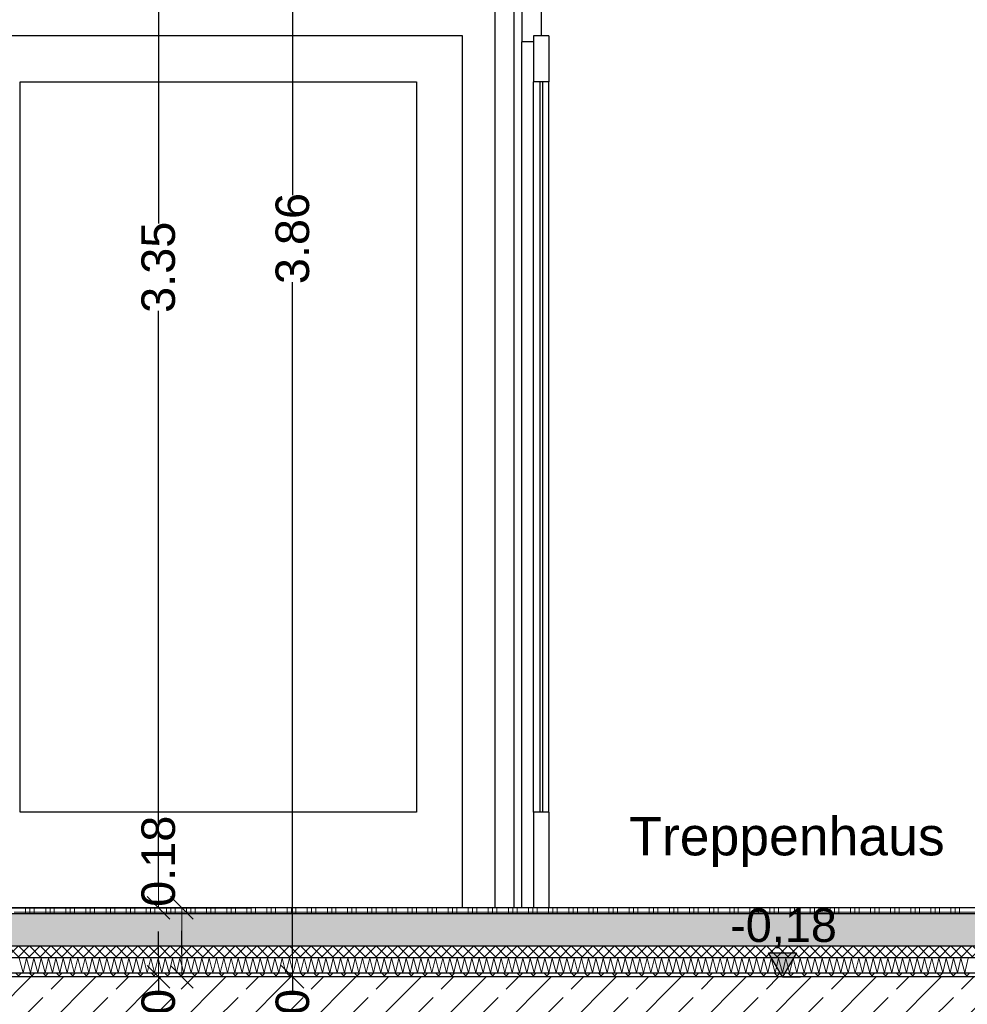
# Model space of a CAD drawing. Header units: metres. Extents: x -14.6 to 48.9, y -22.2 to 2.8.
# Tile 61 of 79: x 17.6 to 20.1, y -10.4 to -7.9. Entities that reach past the tile are written whole.
import ezdxf

# ---------------------------------------------------------------- set-up
doc = ezdxf.new("R2010")
doc.units = ezdxf.units.M
doc.header["$LTSCALE"] = 0.4
doc.header["$MEASUREMENT"] = 0
doc.layers.get('0').update_dxf_attribs({"color": 8, "lineweight": 9})
doc.layers.get('Defpoints').update_dxf_attribs({"color": 8, "lineweight": 9})
for name, color, linetype in [('Neubau_A-Bodenplatte', 8, 'Continuous'), ('Neubau_A-STB Wände', 8, 'Continuous'), ('Neubau_A-TB Wände', 8, 'Continuous'), ('Neubau_B-Bodenaufbau', 8, 'Continuous'), ('Neubau_T-Bemaßung', 8, 'Continuous'), ('Neubau_T-Text', 8, 'Continuous')]:
    doc.layers.add(name, color=color, linetype=linetype)
doc.styles.add('ERSTELLTER_STIL_2', font='arial.ttf')
doc.dimstyles.new('ERSTELLTER_STIL__1', dxfattribs={"dimtxt": 0.0875, "dimasz": 0.059375, "dimexe": 0.18, "dimexo": 0.0625, "dimgap": 0, "dimtad": 1, "dimzin": 0, "dimdsep": 46, "dimtxsty": 'ERSTELLTER_STIL_2', "dimblk": 'ARROWHEAD_6', "dimblk1": 'ARROWHEAD_6', "dimblk2": 'ARROWHEAD_6', "dimcen": 0.09, "dimclrd": 7, "dimclre": 7, "dimclrt": 7, "dimazin": 0, "dimtfac": 1, "dimtdec": 4, "dimtmove": 0, "dimatfit": 3, "dimfxl": 1, "dimtolj": 1, "dimtzin": 0, "dimarcsym": 0})
doc.dimstyles.new('ERSTELLTER_STIL__2', dxfattribs={"dimtxt": 0.0875, "dimasz": 0.059375, "dimexe": 0.18, "dimexo": 0.0625, "dimgap": 0, "dimtad": 1, "dimzin": 0, "dimdsep": 46, "dimtxsty": 'ERSTELLTER_STIL_2', "dimblk": 'ARROWHEAD_6', "dimblk1": 'ARROWHEAD_6', "dimblk2": 'ARROWHEAD_6', "dimcen": 0.09, "dimclrd": 7, "dimclre": 7, "dimclrt": 7, "dimazin": 0, "dimtfac": 1, "dimtdec": 4, "dimtmove": 2, "dimatfit": 3, "dimfxl": 1, "dimtolj": 1, "dimtzin": 0, "dimarcsym": 0})
pattern_1 = [(45, (-364.88789, -10.175), (-0.0176776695, 0.0176776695), []), (135, (-364.88789, -10.175), (0.0176776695, 0.0176776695), [])]
pattern_2 = [(45, (-364.88789, -10.175), (-0.035355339, 0.035355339), [0.0375, -0.0125]), (45, (-364.88789, -10.139645), (-0.035355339, 0.035355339), [0.0375, -0.0125])]
pattern_3 = [(45, (-364.88789, -10.175), (-0.0141421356, 0.0141421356), []), (135, (-364.88789, -10.175), (0.0141421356, 0.0141421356), [])]

# ---------------------------------------------------------------- blocks, each defined once
blk = doc.blocks.new('*X259', base_point=(3718.7656, 0))
at = {"layer": 'Neubau_B-Bodenaufbau', "color": 7, "linetype": 'Continuous', "lineweight": 9}
for p, q in [((4101.2418, -0.131), (4101.252, -0.169)), ((4101.252, -0.169), (4101.2609, -0.131)), ((4101.2609, -0.131), (4101.2711, -0.169)), ((4101.2711, -0.169), (4101.2799, -0.131)), ((4101.2799, -0.131), (4101.2901, -0.169)), ((4101.2901, -0.169), (4101.299, -0.131)), ((4101.299, -0.131), (4101.3092, -0.169)), ((4101.3092, -0.169), (4101.318, -0.131)), ((4101.318, -0.131), (4101.3282, -0.169)), ((4101.3282, -0.169), (4101.337, -0.131)), ((4101.337, -0.131), (4101.3472, -0.169)), ((4101.3472, -0.169), (4101.3561, -0.131)), ((4101.3561, -0.131), (4101.3663, -0.169)), ((4101.3663, -0.169), (4101.3751, -0.131)), ((4101.3751, -0.131), (4101.3853, -0.169)), ((4101.3853, -0.169), (4101.3942, -0.131)), ((4101.3942, -0.131), (4101.4044, -0.169)), ((4101.4044, -0.169), (4101.4132, -0.131)), ((4101.4132, -0.131), (4101.4234, -0.169)), ((4101.4234, -0.169), (4101.4323, -0.131)), ((4101.4323, -0.131), (4101.4425, -0.169)), ((4101.4425, -0.169), (4101.4513, -0.131)), ((4101.4513, -0.131), (4101.4615, -0.169)), ((4101.4615, -0.169), (4101.4704, -0.131)), ((4101.4704, -0.131), (4101.4806, -0.169)), ((4101.4806, -0.169), (4101.4894, -0.131)), ((4101.4894, -0.131), (4101.4996, -0.169)), ((4101.4996, -0.169), (4101.5085, -0.131)), ((4101.5085, -0.131), (4101.5187, -0.169)), ((4101.5187, -0.169), (4101.5275, -0.131)), ((4101.5275, -0.131), (4101.5377, -0.169)), ((4101.5377, -0.169), (4101.5466, -0.131)), ((4101.5466, -0.131), (4101.5568, -0.169)), ((4101.5568, -0.169), (4101.5656, -0.131)), ((4101.5656, -0.131), (4101.5758, -0.169)), ((4101.5758, -0.169), (4101.5847, -0.131)), ((4101.5847, -0.131), (4101.5949, -0.169)), ((4101.5949, -0.169), (4101.6037, -0.131)), ((4101.6037, -0.131), (4101.6139, -0.169)), ((4101.6139, -0.169), (4101.6228, -0.131)), ((4101.6228, -0.131), (4101.633, -0.169)), ((4101.633, -0.169), (4101.6418, -0.131)), ((4101.6418, -0.131), (4101.652, -0.169)), ((4101.652, -0.169), (4101.6609, -0.131)), ((4101.6609, -0.131), (4101.6711, -0.169)), ((4101.6711, -0.169), (4101.6799, -0.131)), ((4101.6799, -0.131), (4101.6901, -0.169)), ((4101.6901, -0.169), (4101.699, -0.131)), ((4101.699, -0.131), (4101.7092, -0.169)), ((4101.7092, -0.169), (4101.718, -0.131)), ((4101.718, -0.131), (4101.7282, -0.169)), ((4101.7282, -0.169), (4101.737, -0.131)), ((4101.737, -0.131), (4101.7472, -0.169)), ((4101.7472, -0.169), (4101.7561, -0.131)), ((4101.7561, -0.131), (4101.7663, -0.169)), ((4101.7663, -0.169), (4101.7751, -0.131)), ((4101.7751, -0.131), (4101.7853, -0.169)), ((4101.7853, -0.169), (4101.7942, -0.131)), ((4101.7942, -0.131), (4101.8044, -0.169)), ((4101.8044, -0.169), (4101.8132, -0.131)), ((4101.8132, -0.131), (4101.8234, -0.169)), ((4101.8234, -0.169), (4101.8323, -0.131)), ((4101.8323, -0.131), (4101.8425, -0.169)), ((4101.8425, -0.169), (4101.8513, -0.131)), ((4101.8513, -0.131), (4101.8615, -0.169)), ((4101.8615, -0.169), (4101.8704, -0.131)), ((4101.8704, -0.131), (4101.8806, -0.169)), ((4101.8806, -0.169), (4101.8894, -0.131)), ((4101.8894, -0.131), (4101.8996, -0.169)), ((4101.8996, -0.169), (4101.9085, -0.131)), ((4101.9085, -0.131), (4101.9187, -0.169)), ((4101.9187, -0.169), (4101.9275, -0.131)), ((4101.9275, -0.131), (4101.9377, -0.169)), ((4101.9377, -0.169), (4101.9466, -0.131)), ((4101.9466, -0.131), (4101.9568, -0.169)), ((4101.9568, -0.169), (4101.9656, -0.131)), ((4101.9656, -0.131), (4101.9758, -0.169)), ((4101.9758, -0.169), (4101.9847, -0.131)), ((4101.9847, -0.131), (4101.9949, -0.169)), ((4101.9949, -0.169), (4102.0037, -0.131)), ((4102.0037, -0.131), (4102.0139, -0.169)), ((4102.0139, -0.169), (4102.0228, -0.131)), ((4102.0228, -0.131), (4102.033, -0.169)), ((4102.033, -0.169), (4102.0418, -0.131)), ((4102.0418, -0.131), (4102.052, -0.169)), ((4102.052, -0.169), (4102.0609, -0.131)), ((4102.0609, -0.131), (4102.0711, -0.169)), ((4102.0711, -0.169), (4102.0799, -0.131)), ((4102.0799, -0.131), (4102.0901, -0.169)), ((4102.0901, -0.169), (4102.099, -0.131)), ((4102.099, -0.131), (4102.1092, -0.169)), ((4102.1092, -0.169), (4102.118, -0.131)), ((4102.118, -0.131), (4102.1282, -0.169)), ((4102.1282, -0.169), (4102.137, -0.131)), ((4102.137, -0.131), (4102.1472, -0.169)), ((4102.1472, -0.169), (4102.1561, -0.131)), ((4102.1561, -0.131), (4102.1663, -0.169)), ((4102.1663, -0.169), (4102.1751, -0.131)), ((4102.1751, -0.131), (4102.1853, -0.169)), ((4102.1853, -0.169), (4102.1942, -0.131)), ((4102.1942, -0.131), (4102.2044, -0.169)), ((4102.2044, -0.169), (4102.2132, -0.131)), ((4102.2132, -0.131), (4102.2234, -0.169)), ((4102.2234, -0.169), (4102.2323, -0.131)), ((4102.2323, -0.131), (4102.2425, -0.169)), ((4102.2425, -0.169), (4102.2513, -0.131)), ((4102.2513, -0.131), (4102.2615, -0.169)), ((4102.2615, -0.169), (4102.2704, -0.131)), ((4102.2704, -0.131), (4102.2806, -0.169)), ((4102.2806, -0.169), (4102.2894, -0.131)), ((4102.2894, -0.131), (4102.2996, -0.169)), ((4102.2996, -0.169), (4102.3085, -0.131)), ((4102.3085, -0.131), (4102.3187, -0.169)), ((4102.3187, -0.169), (4102.3275, -0.131)), ((4102.3275, -0.131), (4102.3377, -0.169)), ((4102.3377, -0.169), (4102.3466, -0.131)), ((4102.3466, -0.131), (4102.3568, -0.169)), ((4102.3568, -0.169), (4102.3656, -0.131)), ((4102.3656, -0.131), (4102.3758, -0.169)), ((4102.3758, -0.169), (4102.3847, -0.131)), ((4102.3847, -0.131), (4102.3949, -0.169)), ((4102.3949, -0.169), (4102.4037, -0.131)), ((4102.4037, -0.131), (4102.4139, -0.169)), ((4102.4139, -0.169), (4102.4228, -0.131)), ((4102.4228, -0.131), (4102.433, -0.169)), ((4102.433, -0.169), (4102.4418, -0.131)), ((4102.4418, -0.131), (4102.452, -0.169)), ((4102.452, -0.169), (4102.4609, -0.131)), ((4102.4609, -0.131), (4102.4711, -0.169)), ((4102.4711, -0.169), (4102.4799, -0.131)), ((4102.4799, -0.131), (4102.4901, -0.169)), ((4102.4901, -0.169), (4102.499, -0.131)), ((4102.499, -0.131), (4102.5092, -0.169)), ((4102.5092, -0.169), (4102.518, -0.131)), ((4102.518, -0.131), (4102.5282, -0.169)), ((4102.5282, -0.169), (4102.537, -0.131)), ((4102.537, -0.131), (4102.5472, -0.169)), ((4102.5472, -0.169), (4102.5561, -0.131)), ((4102.5561, -0.131), (4102.5663, -0.169)), ((4102.5663, -0.169), (4102.5685, -0.1595))]:
    blk.add_line(p, q, dxfattribs=at)
blk = doc.blocks.new('*X260', base_point=(3718.7656, 0))
at = {"layer": 'Neubau_B-Bodenaufbau', "color": 7, "linetype": 'Continuous', "lineweight": 9}
for p, q in [((4101.2581, 0), (4101.2581, -0.015)), ((4101.2694, 0), (4101.2694, -0.015)), ((4101.2806, 0), (4101.2806, -0.015)), ((4101.3106, 0), (4101.3106, -0.015)), ((4101.3219, 0), (4101.3219, -0.015)), ((4101.3331, 0), (4101.3331, -0.015)), ((4101.3631, 0), (4101.3631, -0.015)), ((4101.3744, 0), (4101.3744, -0.015)), ((4101.3856, 0), (4101.3856, -0.015)), ((4101.4156, 0), (4101.4156, -0.015)), ((4101.4269, 0), (4101.4269, -0.015)), ((4101.4381, 0), (4101.4381, -0.015)), ((4101.4681, 0), (4101.4681, -0.015)), ((4101.4794, 0), (4101.4794, -0.015)), ((4101.4906, 0), (4101.4906, -0.015)), ((4101.5206, 0), (4101.5206, -0.015)), ((4101.5319, 0), (4101.5319, -0.015)), ((4101.5431, 0), (4101.5431, -0.015)), ((4101.5731, 0), (4101.5731, -0.015)), ((4101.5844, 0), (4101.5844, -0.015)), ((4101.5956, 0), (4101.5956, -0.015)), ((4101.6256, 0), (4101.6256, -0.015)), ((4101.6369, 0), (4101.6369, -0.015)), ((4101.6481, 0), (4101.6481, -0.015)), ((4101.6781, 0), (4101.6781, -0.015)), ((4101.6894, 0), (4101.6894, -0.015)), ((4101.7006, 0), (4101.7006, -0.015)), ((4101.7306, 0), (4101.7306, -0.015)), ((4101.7419, 0), (4101.7419, -0.015)), ((4101.7531, 0), (4101.7531, -0.015)), ((4101.7831, 0), (4101.7831, -0.015)), ((4101.7944, 0), (4101.7944, -0.015)), ((4101.8056, 0), (4101.8056, -0.015)), ((4101.8356, 0), (4101.8356, -0.015)), ((4101.8469, 0), (4101.8469, -0.015)), ((4101.8581, 0), (4101.8581, -0.015)), ((4101.8881, 0), (4101.8881, -0.015)), ((4101.8994, 0), (4101.8994, -0.015)), ((4101.9106, 0), (4101.9106, -0.015)), ((4101.9406, 0), (4101.9406, -0.015)), ((4101.9519, 0), (4101.9519, -0.015)), ((4101.9631, 0), (4101.9631, -0.015)), ((4101.9931, 0), (4101.9931, -0.015)), ((4102.0044, 0), (4102.0044, -0.015)), ((4102.0156, 0), (4102.0156, -0.015)), ((4102.0456, 0), (4102.0456, -0.015)), ((4102.0569, 0), (4102.0569, -0.015)), ((4102.0681, 0), (4102.0681, -0.015)), ((4102.0981, 0), (4102.0981, -0.015)), ((4102.1094, 0), (4102.1094, -0.015)), ((4102.1206, 0), (4102.1206, -0.015)), ((4102.1506, 0), (4102.1506, -0.015)), ((4102.1619, 0), (4102.1619, -0.015)), ((4102.1731, 0), (4102.1731, -0.015)), ((4102.2031, 0), (4102.2031, -0.015)), ((4102.2144, 0), (4102.2144, -0.015)), ((4102.2256, 0), (4102.2256, -0.015)), ((4102.2556, 0), (4102.2556, -0.015)), ((4102.2669, 0), (4102.2669, -0.015)), ((4102.2781, 0), (4102.2781, -0.015)), ((4102.3081, 0), (4102.3081, -0.015)), ((4102.3194, 0), (4102.3194, -0.015)), ((4102.3306, 0), (4102.3306, -0.015)), ((4102.3606, 0), (4102.3606, -0.015)), ((4102.3719, 0), (4102.3719, -0.015)), ((4102.3831, 0), (4102.3831, -0.015)), ((4102.4131, 0), (4102.4131, -0.015)), ((4102.4244, 0), (4102.4244, -0.015)), ((4102.4356, 0), (4102.4356, -0.015)), ((4102.4656, 0), (4102.4656, -0.015)), ((4102.4769, 0), (4102.4769, -0.015)), ((4102.4881, 0), (4102.4881, -0.015)), ((4102.5181, 0), (4102.5181, -0.015)), ((4102.5294, 0), (4102.5294, -0.015)), ((4102.5406, 0), (4102.5406, -0.015)), ((4101.2281, -0.0112), (4101.2806, -0.0112)), ((4101.2806, -0.0112), (4101.3331, -0.0112)), ((4101.3331, -0.0112), (4101.3856, -0.0112)), ((4101.3856, -0.0112), (4101.4381, -0.0112)), ((4101.4381, -0.0112), (4101.4906, -0.0112)), ((4101.4906, -0.0112), (4101.5431, -0.0112)), ((4101.5431, -0.0112), (4101.5956, -0.0112)), ((4101.5956, -0.0112), (4101.6481, -0.0112)), ((4101.6481, -0.0112), (4101.7006, -0.0112)), ((4101.7006, -0.0112), (4101.7531, -0.0112)), ((4101.7531, -0.0112), (4101.8056, -0.0112)), ((4101.8056, -0.0112), (4101.8581, -0.0112)), ((4101.8581, -0.0112), (4101.9106, -0.0112)), ((4101.9106, -0.0112), (4101.9631, -0.0112)), ((4101.9631, -0.0112), (4102.0156, -0.0112)), ((4102.0156, -0.0112), (4102.0681, -0.0112)), ((4102.0681, -0.0112), (4102.1206, -0.0112)), ((4102.1206, -0.0112), (4102.1731, -0.0112)), ((4102.1731, -0.0112), (4102.2256, -0.0112)), ((4102.2256, -0.0112), (4102.2781, -0.0112)), ((4102.2781, -0.0112), (4102.3306, -0.0112)), ((4102.3306, -0.0112), (4102.3831, -0.0112)), ((4102.3831, -0.0112), (4102.4356, -0.0112)), ((4102.4356, -0.0112), (4102.4881, -0.0112)), ((4102.4881, -0.0112), (4102.5406, -0.0112)), ((4102.5406, -0.0112), (4102.5685, -0.0112))]:
    blk.add_line(p, q, dxfattribs=at)
blk = doc.blocks.new('*X261', base_point=(3718.7656, 0))
at = {"layer": 'Neubau_B-Bodenaufbau', "color": 7, "linetype": 'Continuous', "lineweight": 9}
for p, q in [((4102.5685, -0.1595), (4102.5751, -0.131)), ((4102.5751, -0.131), (4102.5853, -0.169)), ((4102.5853, -0.169), (4102.5942, -0.131)), ((4102.5942, -0.131), (4102.6044, -0.169)), ((4102.6044, -0.169), (4102.6132, -0.131)), ((4102.6132, -0.131), (4102.6234, -0.169)), ((4102.6234, -0.169), (4102.6323, -0.131)), ((4102.6323, -0.131), (4102.6425, -0.169)), ((4102.6425, -0.169), (4102.6513, -0.131)), ((4102.6513, -0.131), (4102.6615, -0.169)), ((4102.6615, -0.169), (4102.6704, -0.131)), ((4102.6704, -0.131), (4102.6806, -0.169)), ((4102.6806, -0.169), (4102.6894, -0.131)), ((4102.6894, -0.131), (4102.6996, -0.169)), ((4102.6996, -0.169), (4102.7085, -0.131)), ((4102.7085, -0.131), (4102.7187, -0.169)), ((4102.7187, -0.169), (4102.7275, -0.131)), ((4102.7275, -0.131), (4102.7377, -0.169)), ((4102.7377, -0.169), (4102.7466, -0.131)), ((4102.7466, -0.131), (4102.7568, -0.169)), ((4102.7568, -0.169), (4102.7656, -0.131)), ((4102.7656, -0.131), (4102.7758, -0.169)), ((4102.7758, -0.169), (4102.7847, -0.131)), ((4102.7847, -0.131), (4102.7949, -0.169)), ((4102.7949, -0.169), (4102.8037, -0.131)), ((4102.8037, -0.131), (4102.8139, -0.169)), ((4102.8139, -0.169), (4102.8228, -0.131)), ((4102.8228, -0.131), (4102.833, -0.169)), ((4102.833, -0.169), (4102.8418, -0.131)), ((4102.8418, -0.131), (4102.852, -0.169)), ((4102.852, -0.169), (4102.8609, -0.131)), ((4102.8609, -0.131), (4102.8711, -0.169)), ((4102.8711, -0.169), (4102.8799, -0.131)), ((4102.8799, -0.131), (4102.8901, -0.169)), ((4102.8901, -0.169), (4102.899, -0.131)), ((4102.899, -0.131), (4102.9092, -0.169)), ((4102.9092, -0.169), (4102.918, -0.131)), ((4102.918, -0.131), (4102.9282, -0.169)), ((4102.9282, -0.169), (4102.937, -0.131)), ((4102.937, -0.131), (4102.9472, -0.169)), ((4102.9472, -0.169), (4102.9561, -0.131)), ((4102.9561, -0.131), (4102.9663, -0.169)), ((4102.9663, -0.169), (4102.9751, -0.131)), ((4102.9751, -0.131), (4102.9853, -0.169)), ((4102.9853, -0.169), (4102.9942, -0.131)), ((4102.9942, -0.131), (4103.0044, -0.169)), ((4103.0044, -0.169), (4103.0132, -0.131)), ((4103.0132, -0.131), (4103.0234, -0.169)), ((4103.0234, -0.169), (4103.0323, -0.131)), ((4103.0323, -0.131), (4103.0425, -0.169)), ((4103.0425, -0.169), (4103.0513, -0.131)), ((4103.0513, -0.131), (4103.0615, -0.169)), ((4103.0615, -0.169), (4103.0704, -0.131)), ((4103.0704, -0.131), (4103.0806, -0.169)), ((4103.0806, -0.169), (4103.0894, -0.131)), ((4103.0894, -0.131), (4103.0996, -0.169)), ((4103.0996, -0.169), (4103.1085, -0.131)), ((4103.1085, -0.131), (4103.1187, -0.169)), ((4103.1187, -0.169), (4103.1275, -0.131)), ((4103.1275, -0.131), (4103.1377, -0.169)), ((4103.1377, -0.169), (4103.1466, -0.131)), ((4103.1466, -0.131), (4103.1568, -0.169)), ((4103.1568, -0.169), (4103.1656, -0.131)), ((4103.1656, -0.131), (4103.1758, -0.169)), ((4103.1758, -0.169), (4103.1847, -0.131)), ((4103.1847, -0.131), (4103.1949, -0.169)), ((4103.1949, -0.169), (4103.2037, -0.131)), ((4103.2037, -0.131), (4103.2139, -0.169)), ((4103.2139, -0.169), (4103.2228, -0.131)), ((4103.2228, -0.131), (4103.233, -0.169)), ((4103.233, -0.169), (4103.2418, -0.131)), ((4103.2418, -0.131), (4103.252, -0.169)), ((4103.252, -0.169), (4103.2609, -0.131)), ((4103.2609, -0.131), (4103.2711, -0.169)), ((4103.2711, -0.169), (4103.2799, -0.131)), ((4103.2799, -0.131), (4103.2901, -0.169)), ((4103.2901, -0.169), (4103.299, -0.131)), ((4103.299, -0.131), (4103.3092, -0.169)), ((4103.3092, -0.169), (4103.318, -0.131)), ((4103.318, -0.131), (4103.3282, -0.169)), ((4103.3282, -0.169), (4103.337, -0.131)), ((4103.337, -0.131), (4103.3472, -0.169)), ((4103.3472, -0.169), (4103.3561, -0.131)), ((4103.3561, -0.131), (4103.3663, -0.169)), ((4103.3663, -0.169), (4103.3751, -0.131)), ((4103.3751, -0.131), (4103.3853, -0.169)), ((4103.3853, -0.169), (4103.3942, -0.131)), ((4103.3942, -0.131), (4103.4044, -0.169)), ((4103.4044, -0.169), (4103.4132, -0.131)), ((4103.4132, -0.131), (4103.4234, -0.169)), ((4103.4234, -0.169), (4103.4323, -0.131)), ((4103.4323, -0.131), (4103.4425, -0.169)), ((4103.4425, -0.169), (4103.4513, -0.131)), ((4103.4513, -0.131), (4103.4615, -0.169)), ((4103.4615, -0.169), (4103.4704, -0.131)), ((4103.4704, -0.131), (4103.4806, -0.169)), ((4103.4806, -0.169), (4103.4894, -0.131)), ((4103.4894, -0.131), (4103.4996, -0.169)), ((4103.4996, -0.169), (4103.5085, -0.131)), ((4103.5085, -0.131), (4103.5187, -0.169)), ((4103.5187, -0.169), (4103.5275, -0.131)), ((4103.5275, -0.131), (4103.5377, -0.169)), ((4103.5377, -0.169), (4103.5466, -0.131)), ((4103.5466, -0.131), (4103.5568, -0.169)), ((4103.5568, -0.169), (4103.5656, -0.131)), ((4103.5656, -0.131), (4103.5758, -0.169)), ((4103.5758, -0.169), (4103.5847, -0.131)), ((4103.5847, -0.131), (4103.5949, -0.169)), ((4103.5949, -0.169), (4103.6037, -0.131)), ((4103.6037, -0.131), (4103.6139, -0.169)), ((4103.6139, -0.169), (4103.6228, -0.131)), ((4103.6228, -0.131), (4103.633, -0.169)), ((4103.633, -0.169), (4103.6418, -0.131)), ((4103.6418, -0.131), (4103.652, -0.169)), ((4103.652, -0.169), (4103.6609, -0.131)), ((4103.6609, -0.131), (4103.6711, -0.169)), ((4103.6711, -0.169), (4103.6799, -0.131)), ((4103.6799, -0.131), (4103.6901, -0.169)), ((4103.6901, -0.169), (4103.699, -0.131)), ((4103.699, -0.131), (4103.7092, -0.169)), ((4103.7092, -0.169), (4103.718, -0.131))]:
    blk.add_line(p, q, dxfattribs=at)
blk = doc.blocks.new('*X262', base_point=(3718.7656, 0))
at = {"layer": 'Neubau_B-Bodenaufbau', "color": 7, "linetype": 'Continuous', "lineweight": 9}
for p, q in [((4102.5706, 0), (4102.5706, -0.015)), ((4102.5819, 0), (4102.5819, -0.015)), ((4102.5931, 0), (4102.5931, -0.015)), ((4102.6231, 0), (4102.6231, -0.015)), ((4102.6344, 0), (4102.6344, -0.015)), ((4102.6456, 0), (4102.6456, -0.015)), ((4102.6756, 0), (4102.6756, -0.015)), ((4102.6869, 0), (4102.6869, -0.015)), ((4102.6981, 0), (4102.6981, -0.015)), ((4102.7281, 0), (4102.7281, -0.015)), ((4102.7394, 0), (4102.7394, -0.015)), ((4102.7506, 0), (4102.7506, -0.015)), ((4102.7806, 0), (4102.7806, -0.015)), ((4102.7919, 0), (4102.7919, -0.015)), ((4102.8031, 0), (4102.8031, -0.015)), ((4102.8331, 0), (4102.8331, -0.015)), ((4102.8444, 0), (4102.8444, -0.015)), ((4102.8556, 0), (4102.8556, -0.015)), ((4102.8856, 0), (4102.8856, -0.015)), ((4102.8969, 0), (4102.8969, -0.015)), ((4102.9081, 0), (4102.9081, -0.015)), ((4102.9381, 0), (4102.9381, -0.015)), ((4102.9494, 0), (4102.9494, -0.015)), ((4102.9606, 0), (4102.9606, -0.015)), ((4102.9906, 0), (4102.9906, -0.015)), ((4103.0019, 0), (4103.0019, -0.015)), ((4103.0131, 0), (4103.0131, -0.015)), ((4103.0431, 0), (4103.0431, -0.015)), ((4103.0544, 0), (4103.0544, -0.015)), ((4103.0656, 0), (4103.0656, -0.015)), ((4103.0956, 0), (4103.0956, -0.015)), ((4103.1069, 0), (4103.1069, -0.015)), ((4103.1181, 0), (4103.1181, -0.015)), ((4103.1481, 0), (4103.1481, -0.015)), ((4103.1594, 0), (4103.1594, -0.015)), ((4103.1706, 0), (4103.1706, -0.015)), ((4103.2006, 0), (4103.2006, -0.015)), ((4103.2119, 0), (4103.2119, -0.015)), ((4103.2231, 0), (4103.2231, -0.015)), ((4103.2531, 0), (4103.2531, -0.015)), ((4103.2644, 0), (4103.2644, -0.015)), ((4103.2756, 0), (4103.2756, -0.015)), ((4103.3056, 0), (4103.3056, -0.015)), ((4103.3169, 0), (4103.3169, -0.015)), ((4103.3281, 0), (4103.3281, -0.015)), ((4103.3581, 0), (4103.3581, -0.015)), ((4103.3694, 0), (4103.3694, -0.015)), ((4103.3806, 0), (4103.3806, -0.015)), ((4103.4106, 0), (4103.4106, -0.015)), ((4103.4219, 0), (4103.4219, -0.015)), ((4103.4331, 0), (4103.4331, -0.015)), ((4103.4631, 0), (4103.4631, -0.015)), ((4103.4744, 0), (4103.4744, -0.015)), ((4103.4856, 0), (4103.4856, -0.015)), ((4103.5156, 0), (4103.5156, -0.015)), ((4103.5269, 0), (4103.5269, -0.015)), ((4103.5381, 0), (4103.5381, -0.015)), ((4103.5681, 0), (4103.5681, -0.015)), ((4103.5794, 0), (4103.5794, -0.015)), ((4103.5906, 0), (4103.5906, -0.015)), ((4103.6206, 0), (4103.6206, -0.015)), ((4103.6319, 0), (4103.6319, -0.015)), ((4103.6431, 0), (4103.6431, -0.015)), ((4103.6731, 0), (4103.6731, -0.015)), ((4103.6844, 0), (4103.6844, -0.015)), ((4103.6956, 0), (4103.6956, -0.015)), ((4102.5685, -0.0112), (4102.5931, -0.0112)), ((4102.5931, -0.0112), (4102.6456, -0.0112)), ((4102.6456, -0.0112), (4102.6981, -0.0112)), ((4102.6981, -0.0112), (4102.7506, -0.0112)), ((4102.7506, -0.0112), (4102.8031, -0.0112)), ((4102.8031, -0.0112), (4102.8556, -0.0112)), ((4102.8556, -0.0112), (4102.9081, -0.0112)), ((4102.9081, -0.0112), (4102.9606, -0.0112)), ((4102.9606, -0.0112), (4103.0131, -0.0112)), ((4103.0131, -0.0112), (4103.0656, -0.0112)), ((4103.0656, -0.0112), (4103.1181, -0.0112)), ((4103.1181, -0.0112), (4103.1706, -0.0112)), ((4103.1706, -0.0112), (4103.2231, -0.0112)), ((4103.2231, -0.0112), (4103.2756, -0.0112)), ((4103.2756, -0.0112), (4103.3281, -0.0112)), ((4103.3281, -0.0112), (4103.3806, -0.0112)), ((4103.3806, -0.0112), (4103.4331, -0.0112)), ((4103.4331, -0.0112), (4103.4856, -0.0112)), ((4103.4856, -0.0112), (4103.5381, -0.0112)), ((4103.5381, -0.0112), (4103.5906, -0.0112)), ((4103.5906, -0.0112), (4103.6431, -0.0112)), ((4103.6431, -0.0112), (4103.6956, -0.0112)), ((4103.6956, -0.0112), (4103.7481, -0.0112))]:
    blk.add_line(p, q, dxfattribs=at)
blk = doc.blocks.new('ARROWHEAD_6')
at = {"color": 0, "linetype": 'Continuous', "lineweight": 0}
for p, q in [((-0.5, -0.5), (0.5, 0.5)), ((0, 0), (-1, 0))]:
    blk.add_line(p, q, dxfattribs=at)
blk = doc.blocks.new('*D309')
at = {"layer": 'Defpoints', "color": 0, "linetype": 'Continuous', "transparency": 16777216}
for p in [(5.5166, -10.355), (23.73, -10.355), (5.7105, -10.655)]:
    blk.add_point(p, dxfattribs=at)
at = {"layer": 'Neubau_T-Bemaßung', "linetype": 'Continuous', "lineweight": -2, "transparency": 16777216}
for p, q in [((5.5166, -10.2956), (5.5166, -10.2363)), ((23.6675, -10.355), (5.3366, -10.355)), ((5.5166, -10.355), (5.5166, -10.3917)), ((5.5166, -10.655), (5.5166, -10.6186)), ((5.648, -10.655), (5.3366, -10.655)), ((5.5166, -10.7144), (5.5166, -10.7738))]:
    blk.add_line(p, q, dxfattribs=at)
at = {"layer": 'Neubau_T-Bemaßung', "linetype": 'Continuous', "lineweight": -2, "transparency": 16777216, "xscale": 0.059375, "yscale": 0.059375, "zscale": 0.059375}
for p, rotation in [((5.5166, -10.355), 270), ((5.5166, -10.655), 90)]:
    blk.add_blockref('ARROWHEAD_6', p, dxfattribs=dict(at, rotation=rotation))
at = {"layer": 'Neubau_T-Bemaßung', "linetype": 'Continuous', "transparency": 16777216, "insert": (5.5166, -10.5051), "char_height": 0.0875, "attachment_point": 5, "rotation": 90, "style": 'ERSTELLTER_STIL_2'}
blk.add_mtext('\\A1;0.30', dxfattribs=at)
blk = doc.blocks.new('*D310')
at = {"layer": 'Defpoints', "color": 0, "linetype": 'Continuous', "transparency": 16777216}
for p in [(-9.662, -10.175), (5.4029, -10.175), (23.73, -10.355)]:
    blk.add_point(p, dxfattribs=at)
at = {"layer": 'Neubau_T-Bemaßung', "linetype": 'Continuous', "lineweight": -2, "transparency": 16777216}
for p, q in [((5.4029, -10.175), (5.4029, -10.0772)), ((-9.5995, -10.175), (5.5829, -10.175)), ((5.4029, -10.2956), (5.4029, -10.2344)), ((23.6675, -10.355), (5.2229, -10.355))]:
    blk.add_line(p, q, dxfattribs=at)
at = {"layer": 'Neubau_T-Bemaßung', "linetype": 'Continuous', "lineweight": -2, "transparency": 16777216, "xscale": 0.059375, "yscale": 0.059375, "zscale": 0.059375}
for p, rotation in [((5.4029, -10.175), 90), ((5.4029, -10.355), 270)]:
    blk.add_blockref('ARROWHEAD_6', p, dxfattribs=dict(at, rotation=rotation))
at = {"layer": 'Neubau_T-Bemaßung', "linetype": 'Continuous', "transparency": 16777216, "insert": (5.5166, -10.0772), "char_height": 0.0875, "attachment_point": 5, "rotation": 90, "style": 'ERSTELLTER_STIL_2'}
blk.add_mtext('\\A1;0.18', dxfattribs=at)
blk = doc.blocks.new('*D323')
at = {"layer": 'Defpoints', "color": 0, "linetype": 'Continuous', "transparency": 16777216}
for p in [(5.8666, -10.355), (23.73, -10.355), (5.7105, -10.655)]:
    blk.add_point(p, dxfattribs=at)
at = {"layer": 'Neubau_T-Bemaßung', "linetype": 'Continuous', "lineweight": -2, "transparency": 16777216}
for p, q in [((5.8666, -10.2956), (5.8666, -10.2363)), ((23.6675, -10.355), (5.6866, -10.355)), ((5.8666, -10.355), (5.8666, -10.3917)), ((5.8666, -10.655), (5.8666, -10.6186)), ((5.773, -10.655), (6.0466, -10.655)), ((5.8666, -10.7144), (5.8666, -10.7738))]:
    blk.add_line(p, q, dxfattribs=at)
at = {"layer": 'Neubau_T-Bemaßung', "linetype": 'Continuous', "lineweight": -2, "transparency": 16777216, "xscale": 0.059375, "yscale": 0.059375, "zscale": 0.059375}
for p, rotation in [((5.8666, -10.355), 270), ((5.8666, -10.655), 90)]:
    blk.add_blockref('ARROWHEAD_6', p, dxfattribs=dict(at, rotation=rotation))
at = {"layer": 'Neubau_T-Bemaßung', "linetype": 'Continuous', "transparency": 16777216, "insert": (5.8666, -10.5051), "char_height": 0.0875, "attachment_point": 5, "rotation": 90, "style": 'ERSTELLTER_STIL_2'}
blk.add_mtext('\\A1;0.30', dxfattribs=at)
blk = doc.blocks.new('*D324')
at = {"layer": 'Defpoints', "color": 0, "linetype": 'Continuous', "transparency": 16777216}
for p in [(5.8666, -6.495), (23.555, -6.495), (23.73, -10.355)]:
    blk.add_point(p, dxfattribs=at)
at = {"layer": 'Neubau_T-Bemaßung', "linetype": 'Continuous', "lineweight": -2, "transparency": 16777216}
for p, q in [((23.4925, -6.495), (5.6866, -6.495)), ((5.8666, -6.5544), (5.8666, -8.3149)), ((5.8666, -10.2956), (5.8666, -8.5421)), ((23.6675, -10.355), (5.6866, -10.355))]:
    blk.add_line(p, q, dxfattribs=at)
at = {"layer": 'Neubau_T-Bemaßung', "linetype": 'Continuous', "lineweight": -2, "transparency": 16777216, "xscale": 0.059375, "yscale": 0.059375, "zscale": 0.059375}
for p, rotation in [((5.8666, -6.495), 90), ((5.8666, -10.355), 270)]:
    blk.add_blockref('ARROWHEAD_6', p, dxfattribs=dict(at, rotation=rotation))
at = {"layer": 'Neubau_T-Bemaßung', "linetype": 'Continuous', "transparency": 16777216, "insert": (5.8666, -8.4285), "char_height": 0.0875, "attachment_point": 5, "rotation": 90, "style": 'ERSTELLTER_STIL_2'}
blk.add_mtext('\\A1;3.86', dxfattribs=at)
blk = doc.blocks.new('*D331')
at = {"layer": 'Defpoints', "color": 0, "linetype": 'Continuous', "transparency": 16777216}
for p in [(17.9513, -10.355), (23.73, -10.355), (16.205, -10.655)]:
    blk.add_point(p, dxfattribs=at)
at = {"layer": 'Neubau_T-Bemaßung', "linetype": 'Continuous', "lineweight": -2, "transparency": 16777216}
for p, q in [((17.9513, -10.2956), (17.9513, -10.2363)), ((23.6675, -10.355), (17.7713, -10.355)), ((17.9513, -10.355), (17.9513, -10.3917)), ((17.9513, -10.655), (17.9513, -10.6186)), ((16.2675, -10.655), (18.1313, -10.655)), ((17.9513, -10.7144), (17.9513, -10.7738))]:
    blk.add_line(p, q, dxfattribs=at)
at = {"layer": 'Neubau_T-Bemaßung', "linetype": 'Continuous', "lineweight": -2, "transparency": 16777216, "xscale": 0.059375, "yscale": 0.059375, "zscale": 0.059375}
for p, rotation in [((17.9513, -10.355), 270), ((17.9513, -10.655), 90)]:
    blk.add_blockref('ARROWHEAD_6', p, dxfattribs=dict(at, rotation=rotation))
at = {"layer": 'Neubau_T-Bemaßung', "linetype": 'Continuous', "transparency": 16777216, "insert": (17.9513, -10.5051), "char_height": 0.0875, "attachment_point": 5, "rotation": 90, "style": 'ERSTELLTER_STIL_2'}
blk.add_mtext('\\A1;0.30', dxfattribs=at)
blk = doc.blocks.new('*D332')
at = {"layer": 'Defpoints', "color": 0, "linetype": 'Continuous', "transparency": 16777216}
for p in [(-9.662, -10.175), (18.0125, -10.175), (23.73, -10.355)]:
    blk.add_point(p, dxfattribs=at)
at = {"layer": 'Neubau_T-Bemaßung', "linetype": 'Continuous', "lineweight": -2, "transparency": 16777216}
for p, q in [((-9.5995, -10.175), (18.1925, -10.175)), ((18.0125, -10.2956), (18.0125, -10.2344)), ((23.6675, -10.355), (17.8325, -10.355))]:
    blk.add_line(p, q, dxfattribs=at)
at = {"layer": 'Neubau_T-Bemaßung', "linetype": 'Continuous', "lineweight": -2, "transparency": 16777216, "xscale": 0.059375, "yscale": 0.059375, "zscale": 0.059375}
for p, rotation in [((18.0125, -10.175), 90), ((18.0125, -10.355), 270)]:
    blk.add_blockref('ARROWHEAD_6', p, dxfattribs=dict(at, rotation=rotation))
at = {"layer": 'Neubau_T-Bemaßung', "linetype": 'Continuous', "transparency": 16777216, "insert": (17.9513, -10.0532), "char_height": 0.0875, "attachment_point": 5, "rotation": 90, "style": 'ERSTELLTER_STIL_2'}
blk.add_mtext('\\A1;0.18', dxfattribs=at)
blk = doc.blocks.new('*D333')
at = {"layer": 'Defpoints', "color": 0, "linetype": 'Continuous', "transparency": 16777216}
for p in [(13.115, -6.825), (17.9513, -6.825), (-9.662, -10.175)]:
    blk.add_point(p, dxfattribs=at)
at = {"layer": 'Neubau_T-Bemaßung', "linetype": 'Continuous', "lineweight": -2, "transparency": 16777216}
for p, q in [((13.1775, -6.825), (18.1313, -6.825)), ((17.9513, -6.8844), (17.9513, -8.3896)), ((17.9513, -10.1156), (17.9513, -8.6174)), ((-9.5995, -10.175), (18.1313, -10.175))]:
    blk.add_line(p, q, dxfattribs=at)
at = {"layer": 'Neubau_T-Bemaßung', "linetype": 'Continuous', "lineweight": -2, "transparency": 16777216, "xscale": 0.059375, "yscale": 0.059375, "zscale": 0.059375}
for p, rotation in [((17.9513, -6.825), 90), ((17.9513, -10.175), 270)]:
    blk.add_blockref('ARROWHEAD_6', p, dxfattribs=dict(at, rotation=rotation))
at = {"layer": 'Neubau_T-Bemaßung', "linetype": 'Continuous', "transparency": 16777216, "insert": (17.9513, -8.5035), "char_height": 0.0875, "attachment_point": 5, "rotation": 90, "style": 'ERSTELLTER_STIL_2'}
blk.add_mtext('\\A1;3.35', dxfattribs=at)
blk = doc.blocks.new('*D343')
at = {"layer": 'Defpoints', "color": 0, "linetype": 'Continuous', "transparency": 16777216}
for p in [(18.3013, -10.355), (23.73, -10.355), (18.488, -10.655)]:
    blk.add_point(p, dxfattribs=at)
at = {"layer": 'Neubau_T-Bemaßung', "linetype": 'Continuous', "lineweight": -2, "transparency": 16777216}
for p, q in [((18.3013, -10.2956), (18.3013, -10.2363)), ((23.6675, -10.355), (18.1213, -10.355)), ((18.3013, -10.355), (18.3013, -10.3917)), ((18.3013, -10.655), (18.3013, -10.6186)), ((18.4255, -10.655), (18.1213, -10.655)), ((18.3013, -10.7144), (18.3013, -10.7738))]:
    blk.add_line(p, q, dxfattribs=at)
at = {"layer": 'Neubau_T-Bemaßung', "linetype": 'Continuous', "lineweight": -2, "transparency": 16777216, "xscale": 0.059375, "yscale": 0.059375, "zscale": 0.059375}
for p, rotation in [((18.3013, -10.355), 270), ((18.3013, -10.655), 90)]:
    blk.add_blockref('ARROWHEAD_6', p, dxfattribs=dict(at, rotation=rotation))
at = {"layer": 'Neubau_T-Bemaßung', "linetype": 'Continuous', "transparency": 16777216, "insert": (18.3013, -10.5051), "char_height": 0.0875, "attachment_point": 5, "rotation": 90, "style": 'ERSTELLTER_STIL_2'}
blk.add_mtext('\\A1;0.30', dxfattribs=at)
blk = doc.blocks.new('*D344')
at = {"layer": 'Defpoints', "color": 0, "linetype": 'Continuous', "transparency": 16777216}
for p in [(18.3013, -6.495), (23.555, -6.495), (23.73, -10.355)]:
    blk.add_point(p, dxfattribs=at)
at = {"layer": 'Neubau_T-Bemaßung', "linetype": 'Continuous', "lineweight": -2, "transparency": 16777216}
for p, q in [((23.4925, -6.495), (18.1213, -6.495)), ((18.3013, -6.5544), (18.3013, -8.3149)), ((18.3013, -10.2956), (18.3013, -8.5421)), ((23.6675, -10.355), (18.1213, -10.355))]:
    blk.add_line(p, q, dxfattribs=at)
at = {"layer": 'Neubau_T-Bemaßung', "linetype": 'Continuous', "lineweight": -2, "transparency": 16777216, "xscale": 0.059375, "yscale": 0.059375, "zscale": 0.059375}
for p, rotation in [((18.3013, -6.495), 90), ((18.3013, -10.355), 270)]:
    blk.add_blockref('ARROWHEAD_6', p, dxfattribs=dict(at, rotation=rotation))
at = {"layer": 'Neubau_T-Bemaßung', "linetype": 'Continuous', "transparency": 16777216, "insert": (18.3013, -8.4285), "char_height": 0.0875, "attachment_point": 5, "rotation": 90, "style": 'ERSTELLTER_STIL_2'}
blk.add_mtext('\\A1;3.86', dxfattribs=at)

msp = doc.modelspace()

# ---------------------------------------------------------------- hatches: boundary and pattern name
at = {"layer": 'Neubau_A-Bodenplatte', "linetype": 'Continuous'}
h = msp.add_hatch(dxfattribs=at)
h.set_pattern_fill('BETON__STAHLBETON_0002', color=256, style=0, pattern_type=2)
h.set_pattern_definition([(45, (-364.88789, -10.175), (-0.084852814, 0.084852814), []), (45, (-364.93032, -10.13257), (-0.084852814, 0.084852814), [0.09, -0.03])])
h.paths.add_polyline_path([(15.2, -10.655), (23.73, -10.655), (23.73, -10.355), (15.2, -10.355)])
at = {"layer": 'Neubau_B-Bodenaufbau', "linetype": 'Continuous'}
h = msp.add_hatch(dxfattribs=at)
h.set_pattern_fill('BETON__UNBEWEHRT_0002', color=256, style=0, pattern_type=2)
h.set_pattern_definition(pattern_2)
h.paths.add_polyline_path([(7.325, -10.19), (7.325, -10.275), (18.915, -10.275), (18.915, -10.19)])
h = msp.add_hatch(dxfattribs=at)
h.set_pattern_fill('BETON__UNBEWEHRT_0002', color=256, style=0, pattern_type=2)
h.set_pattern_definition(pattern_2)
h.paths.add_polyline_path([(18.915, -10.19), (18.915, -10.275), (23.59, -10.275), (23.59, -10.19)])
h = msp.add_hatch(dxfattribs=at)
h.set_pattern_fill('DÄMMUNG__HART_2_0002', color=256, style=0, pattern_type=2)
h.set_pattern_definition(pattern_3)
h.paths.add_polyline_path([(7.325, -10.275), (7.325, -10.305), (18.915, -10.305), (18.915, -10.275)])
h = msp.add_hatch(dxfattribs=at)
h.set_pattern_fill('DÄMMUNG__HART_2_0002', color=256, style=0, pattern_type=2)
h.set_pattern_definition(pattern_3)
h.paths.add_polyline_path([(18.915, -10.275), (18.915, -10.305), (23.59, -10.305), (23.59, -10.275)])
h = msp.add_hatch(dxfattribs=at)
h.set_pattern_fill('GUßASPHALT_0002', color=256, style=0, pattern_type=2)
h.set_pattern_definition(pattern_1)
h.paths.add_polyline_path([(7.325, -10.355), (18.915, -10.355), (18.915, -10.345), (7.325, -10.345)])
h = msp.add_hatch(dxfattribs=at)
h.set_pattern_fill('GUßASPHALT_0002', color=256, style=0, pattern_type=2)
h.set_pattern_definition(pattern_1)
h.paths.add_polyline_path([(18.915, -10.355), (23.59, -10.355), (23.59, -10.345), (18.915, -10.345)])
at = {"layer": 'Neubau_T-Bemaßung', "linetype": 'Continuous'}
msp.add_hatch(color=256, dxfattribs=at).paths.add_polyline_path([(19.5801, -10.355), (19.6163, -10.2925), (19.5438, -10.2925)])

# ---------------------------------------------------------------- linework, layer by layer
at = {"layer": 'Neubau_A-Bodenplatte', "linetype": 'Continuous'}
msp.add_line((23.59, -10.355), (18.915, -10.355), dxfattribs=at)
at = {"layer": 'Neubau_A-STB Wände', "linetype": 'Continuous'}
for p, q in [((18.83, -10.175), (18.83, -7.375)), ((18.88, -10.175), (18.88, -7.46)), ((18.9, -7.8), (18.9, -7.915)), ((18.95, -7.815), (18.95, -7.9)), ((18.97, -7.9), (18.97, -8.02)), ((18.9, -10.175), (18.9, -7.915)), ((18.93, -7.915), (18.9, -7.915)), ((18.93, -9.925), (18.93, -8.02)), ((18.9465, -8.02), (18.9465, -9.925)), ((18.9535, -8.02), (18.9535, -9.925)), ((18.97, -9.925), (18.97, -8.02)), ((18.93, -9.925), (18.93, -10.175)), ((18.97, -9.925), (18.97, -10.175))]:
    msp.add_line(p, q, dxfattribs=at)
at = {"layer": 'Neubau_A-STB Wände', "linetype": 'Continuous', "flags": 128}
for points in [[(18.93, -7.9), (18.93, -7.915), (18.93, -8.02)], [(18.97, -7.9), (18.95, -7.9), (18.93, -7.9)], [(18.97, -8.02), (18.9535, -8.02), (18.9465, -8.02), (18.93, -8.02)], [(18.97, -9.925), (18.9535, -9.925), (18.9465, -9.925), (18.93, -9.925)]]:
    msp.add_lwpolyline(points, dxfattribs=at)
at = {"layer": 'Neubau_A-TB Wände', "linetype": 'Continuous'}
for p, q in [((18.745, -7.9), (17.4701, -7.9)), ((18.745, -10.175), (18.745, -7.9)), ((17.5901, -9.925), (17.5901, -8.02)), ((17.5901, -8.02), (18.625, -8.02)), ((18.625, -8.02), (18.625, -9.925)), ((18.625, -9.925), (17.5901, -9.925))]:
    msp.add_line(p, q, dxfattribs=at)
at = {"layer": 'Neubau_B-Bodenaufbau', "linetype": 'Continuous'}
for p, q in [((18.915, -10.19), (7.33, -10.19)), ((23.59, -10.19), (18.915, -10.19)), ((18.915, -10.275), (7.33, -10.275)), ((23.59, -10.275), (18.915, -10.275)), ((18.915, -10.305), (7.33, -10.305)), ((23.59, -10.305), (18.915, -10.305)), ((18.915, -10.345), (7.33, -10.345)), ((23.59, -10.345), (18.915, -10.345)), ((18.915, -10.355), (15.2, -10.355))]:
    msp.add_line(p, q, dxfattribs=at)
at = {"layer": 'Neubau_B-Bodenaufbau', "linetype": 'Continuous', "flags": 128}
for points in [[(18.915, -10.175), (7.35, -10.175), (7.33, -10.175)], [(23.59, -10.175), (18.97, -10.175), (18.93, -10.175), (18.915, -10.175)]]:
    msp.add_lwpolyline(points, dxfattribs=at)
at = {"layer": 'Neubau_T-Bemaßung', "linetype": 'Continuous'}
for p, q in [((19.5801, -10.355), (19.5438, -10.2925)), ((19.5438, -10.2925), (19.6163, -10.2925)), ((19.6163, -10.2925), (19.5801, -10.355)), ((19.5801, -10.355), (19.5332, -10.355)), ((19.5801, -10.355), (19.6269, -10.355))]:
    msp.add_line(p, q, dxfattribs=at)

# ---------------------------------------------------------------- block references
at = {"layer": 'Neubau_B-Bodenaufbau'}
for name in ['*X260', '*X262', '*X259', '*X261']:
    msp.add_blockref(name, (-364.8879, -10.175), dxfattribs=at)

# ---------------------------------------------------------------- texts
at = {"layer": 'Neubau_T-Bemaßung', "insert": (19.4433, -10.28), "char_height": 0.0875, "attachment_point": 7, "style": 'ERSTELLTER_STIL_2'}
msp.add_mtext('\\A1;-0,18', dxfattribs=at)
at = {"layer": 'Neubau_T-Text', "linetype": 'Continuous', "insert": (19.18, -10.068), "char_height": 0.1, "attachment_point": 7, "style": 'ERSTELLTER_STIL_2'}
msp.add_mtext('\\A1;Treppenhaus', dxfattribs=at)

# ---------------------------------------------------------------- dimensions: what is measured, and where the dimension line sits
at = {"layer": 'Neubau_T-Bemaßung', "linetype": 'Continuous'}
for base, p1, p2, dimstyle, picture, middle in [((5.8666, -6.495), (23.73, -10.355), (23.555, -6.495), 'ERSTELLTER_STIL__1', '*D324', (5.8666, -8.4285)), ((18.3013, -6.495), (23.73, -10.355), (23.555, -6.495), 'ERSTELLTER_STIL__1', '*D344', (18.3013, -8.4285)), ((17.9513, -6.825), (-9.662, -10.175), (13.115, -6.825), 'ERSTELLTER_STIL__1', '*D333', (17.9513, -8.5035)), ((18.0125, -10.175), (23.73, -10.355), (-9.662, -10.175), 'ERSTELLTER_STIL__2', '*D332', (17.9513, -10.0532)), ((5.4029, -10.175), (23.73, -10.355), (-9.662, -10.175), 'ERSTELLTER_STIL__1', '*D310', (5.5166, -10.0772)), ((5.5166, -10.355), (5.7105, -10.655), (23.73, -10.355), 'ERSTELLTER_STIL__1', '*D309', (5.5166, -10.5051)), ((5.8666, -10.355), (5.7105, -10.655), (23.73, -10.355), 'ERSTELLTER_STIL__1', '*D323', (5.8666, -10.5051)), ((17.9513, -10.355), (16.205, -10.655), (23.73, -10.355), 'ERSTELLTER_STIL__1', '*D331', (17.9513, -10.5051)), ((18.3013, -10.355), (18.488, -10.655), (23.73, -10.355), 'ERSTELLTER_STIL__1', '*D343', (18.3013, -10.5051))]:
    dim = msp.add_linear_dim(base=base, p1=p1, p2=p2, angle=90, dimstyle=dimstyle, override={"dimclrd": 256, "dimclre": 256, "dimclrt": 256}, dxfattribs=at)
    dim.commit()
    dim.dimension.update_dxf_attribs({"geometry": picture, "text_midpoint": middle, "dimtype": 160, "text_rotation": 90})

doc.saveas('drawing.dxf')
